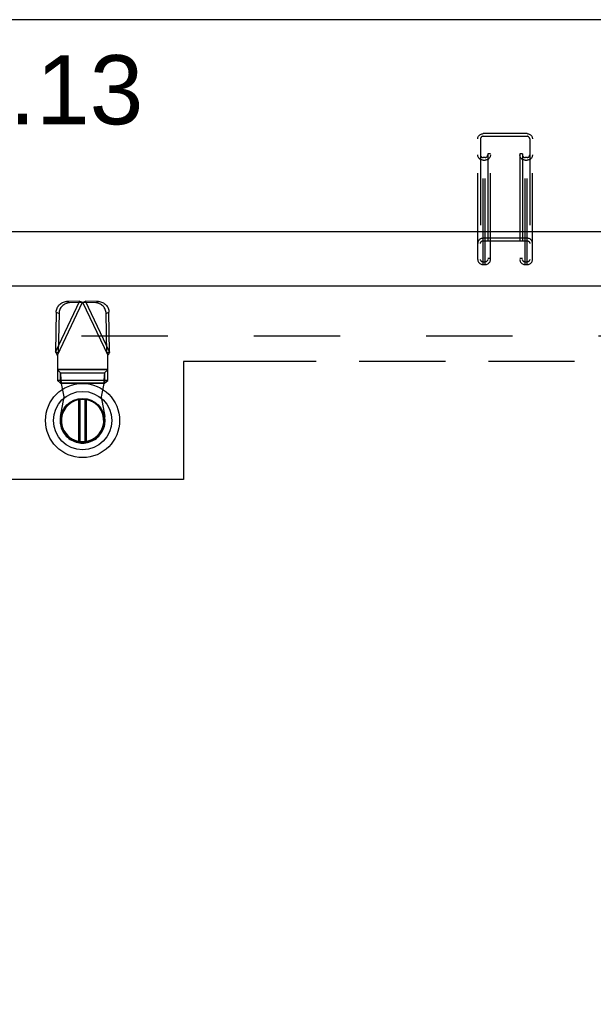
# Model space of a CAD drawing. Header units: inches. Extents: x 0 to 233, y 0 to 151.
# Tile 45 of 85: x 51 to 60, y 99 to 114. Entities that reach past the tile are written whole.
import ezdxf

# ---------------------------------------------------------------- set-up
doc = ezdxf.new("R2010")
doc.units = ezdxf.units.IN
doc.header["$LTSCALE"] = 12.808219
doc.header["$MEASUREMENT"] = 0
doc.linetypes.add('HIDDEN', pattern=[0.2, 0.1, -0.1])
doc.linetypes.add('PHANTOM', pattern=[0.8, 0.45, -0.05, 0.1, -0.05, 0.1, -0.05])
doc.layers.get('0').update_dxf_attribs({"linetype": 'CONTINUOUS'})
for name, color, linetype in [('AVAILABLE_DOOR_SPACE', 7, 'CONTINUOUS'), ('DEFAULT_2', 8, 'HIDDEN'), ('DIMENSIONS', 7, 'CONTINUOUS')]:
    doc.layers.add(name, color=color, linetype=linetype)
doc.styles.get("Standard").update_dxf_attribs({"font": 'arial.ttf'})
doc.dimstyles.new('DIMSTYLE_1', dxfattribs={"dimtxt": 1.027397, "dimasz": 1.369863, "dimexe": 0.09, "dimexo": 0.07, "dimgap": 0.0375, "dimtad": 0, "dimtih": 1, "dimtoh": 1, "dimzin": 4, "dimdsep": 46, "dimtxsty": 'Standard', "dimblk": '_FILLED', "dimblk1": '_FILLED', "dimblk2": '_FILLED', "dimcen": 0.09, "dimazin": 1, "dimtfac": 1, "dimtofl": 0, "dimtmove": 0, "dimatfit": 3, "dimldrblk": '_FILLED', "dimfxl": 1, "dimtolj": 1, "dimtzin": 4, "dimarcsym": 0})

# ---------------------------------------------------------------- blocks, each defined once
blk = doc.blocks.new('_FILLED')
at = {"color": 0, "linetype": 'ByBlock'}
blk.add_solid([(0, 0), (-1, 0.2), (-1, -0.2)], dxfattribs=at)
blk = doc.blocks.new('*D12')
at = {"layer": 'DIMENSIONS', "color": 2, "linetype": 'Continuous'}
for p, q in [((36.628, 87.146), (51.835, 87.146)), ((65.94, 87.146), (56.452, 87.146))]:
    blk.add_line(p, q, dxfattribs=at)
at = {"layer": 'DIMENSIONS', "color": 2, "linetype": 'Continuous', "xscale": 1.3698630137, "yscale": 1.3698630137, "zscale": 1.3698630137, "rotation": 180}
blk.add_blockref('_FILLED', (36.628, 87.146), dxfattribs=at)
at = {"layer": 'DIMENSIONS', "color": 2, "linetype": 'Continuous', "xscale": 1.3698630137, "yscale": 1.3698630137, "zscale": 1.3698630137}
blk.add_blockref('_FILLED', (65.94, 87.146), dxfattribs=at)
at = {"layer": 'DIMENSIONS', "color": 2, "linetype": 'Continuous', "insert": (54.143, 87.659), "char_height": 1.0274, "width": 3.59016, "attachment_point": 2, "line_spacing_factor": 0.9}
blk.add_mtext('29.31\\Ptyp.', dxfattribs=at)
blk = doc.blocks.new('*D16')
at = {"layer": 'DIMENSIONS', "color": 2, "linetype": 'Continuous'}
for p, q in [((48.62, 109.59), (48.62, 112.504)), ((48.62, 112.504), (49.819, 112.504)), ((48.482, 108.465), (49.853, 108.465)), ((48.62, 108.465), (48.62, 105.725))]:
    blk.add_line(p, q, dxfattribs=at)
at = {"layer": 'DIMENSIONS', "color": 2, "linetype": 'Continuous', "xscale": 1.3698630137, "yscale": 1.3698630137, "zscale": 1.3698630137}
for p, rotation in [((48.62, 109.59), 270), ((48.62, 108.465), 90)]:
    blk.add_blockref('_FILLED', p, dxfattribs=dict(at, rotation=rotation))
at = {"layer": 'DIMENSIONS', "color": 2, "linetype": 'Continuous', "insert": (50.332, 113.017), "char_height": 1.0274, "width": 2.79192, "attachment_point": 1, "line_spacing_factor": 0.9}
blk.add_mtext('1.13', dxfattribs=at)

msp = doc.modelspace()

# ---------------------------------------------------------------- linework, layer by layer
at = {"color": 7, "linetype": 'Continuous'}
for p, q in [((104.093, 113.544), (36.913, 113.544)), ((36.04, 110.398), (104.966, 110.398)), ((52.167, 107.279), (52.167, 107.899)), ((52.183, 107.902), (52.183, 107.277)), ((52.261, 107.277), (52.261, 107.902)), ((52.277, 107.899), (52.277, 107.279))]:
    msp.add_line(p, q, dxfattribs=at)
at = {"color": 3, "linetype": 'Continuous'}
msp.add_line((34.92, 109.59), (69.523, 109.59), dxfattribs=at)
at = {"color": 7, "linetype": 'Continuous'}
for radius in [0.551, 0.433, 0.329, 0.317]:
    msp.add_circle((52.222, 107.589), radius, dxfattribs=at)
msp.add_arc((52.222, 107.589), 0.315, 100.0787, 79.9213, dxfattribs=at)
at = {"layer": 'AVAILABLE_DOOR_SPACE', "color": 4, "linetype": 'PHANTOM'}
for p, q in [((53.722, 108.465), (53.722, 106.715)), ((65.94, 108.465), (53.722, 108.465)), ((53.722, 106.715), (50.722, 106.715))]:
    msp.add_line(p, q, dxfattribs=at)
at = {"layer": 'DEFAULT_2', "color": 8, "linetype": 'HIDDEN'}
for p, q in [((58.097, 109.983), (58.097, 111.773)), ((58.137, 111.773), (58.137, 109.983)), ((58.177, 109.905), (58.177, 111.851)), ((58.829, 111.851), (58.177, 111.851)), ((58.177, 111.812), (58.829, 111.812)), ((58.829, 109.905), (58.829, 111.851)), ((58.869, 111.773), (58.869, 109.983)), ((58.909, 109.983), (58.909, 111.773)), ((58.204, 111.497), (58.177, 111.497)), ((58.204, 109.905), (58.204, 111.497)), ((58.244, 111.549), (58.244, 109.983)), ((58.284, 111.549), (58.244, 111.549)), ((58.284, 109.983), (58.284, 111.549)), ((58.722, 111.549), (58.722, 109.983)), ((58.762, 111.549), (58.722, 111.549)), ((58.762, 111.549), (58.762, 109.983)), ((58.802, 109.905), (58.802, 111.497)), ((58.829, 111.497), (58.802, 111.497)), ((58.177, 111.458), (58.204, 111.458)), ((58.802, 111.458), (58.829, 111.458)), ((58.829, 110.298), (58.177, 110.298)), ((58.177, 110.259), (58.829, 110.259)), ((58.204, 109.944), (58.177, 109.944)), ((58.177, 109.905), (58.204, 109.905)), ((58.284, 109.996), (58.244, 109.996)), ((58.762, 109.996), (58.722, 109.996)), ((58.829, 109.944), (58.802, 109.944)), ((58.802, 109.905), (58.829, 109.905)), ((52.177, 109.36), (51.82, 108.608)), ((51.848, 108.56), (52.222, 109.347)), ((52.177, 109.36), (51.985, 109.357)), ((52.026, 109.337), (51.985, 109.357)), ((52.219, 109.341), (52.026, 109.337)), ((52.177, 109.36), (52.219, 109.341)), ((52.177, 109.36), (52.192, 109.356)), ((52.192, 109.356), (52.207, 109.352)), ((52.207, 109.352), (52.222, 109.347)), ((52.222, 109.347), (52.245, 109.354)), ((52.222, 109.347), (52.596, 108.56)), ((52.225, 109.341), (52.267, 109.36)), ((52.418, 109.337), (52.225, 109.341)), ((52.624, 108.608), (52.267, 109.36)), ((52.46, 109.357), (52.267, 109.36)), ((52.46, 109.357), (52.418, 109.337)), ((51.83, 109.198), (51.82, 108.608)), ((51.83, 109.198), (51.872, 109.178)), ((51.872, 109.178), (51.861, 108.588)), ((52.573, 109.178), (52.614, 109.198)), ((52.583, 108.588), (52.573, 109.178)), ((52.624, 108.608), (52.614, 109.198)), ((68.857, 108.84), (36.253, 108.84)), ((51.861, 108.588), (51.82, 108.608)), ((51.848, 108.56), (51.848, 108.186)), ((52.624, 108.608), (52.583, 108.588)), ((52.596, 108.186), (52.596, 108.56)), ((52.596, 108.348), (51.848, 108.348)), ((52.596, 108.344), (51.848, 108.344)), ((51.894, 108.299), (51.848, 108.341)), ((51.894, 108.144), (51.894, 108.299)), ((51.894, 108.299), (52.55, 108.299)), ((52.596, 108.341), (52.55, 108.299)), ((52.55, 108.299), (52.55, 108.144)), ((51.848, 108.189), (52.596, 108.189)), ((51.848, 108.186), (51.894, 108.144)), ((52.55, 108.144), (51.894, 108.144)), ((51.946, 107.943), (51.909, 108.14)), ((52.536, 108.14), (51.909, 108.14)), ((52.536, 108.14), (52.498, 107.943)), ((52.55, 108.144), (52.596, 108.186)), ((51.893, 107.649), (51.946, 107.943)), ((52.498, 107.943), (52.551, 107.649))]:
    msp.add_line(p, q, dxfattribs=at)
for points in [[(58.097, 111.773), (58.097, 111.784), (58.099, 111.793), (58.103, 111.803), (58.107, 111.812), (58.113, 111.82), (58.12, 111.828), (58.128, 111.835), (58.137, 111.84), (58.146, 111.845), (58.156, 111.848), (58.166, 111.85), (58.177, 111.851)], [(58.177, 111.812), (58.17, 111.812), (58.164, 111.81), (58.158, 111.808), (58.153, 111.805), (58.148, 111.801), (58.144, 111.796), (58.141, 111.791), (58.138, 111.785), (58.137, 111.78), (58.137, 111.773)], [(58.829, 111.851), (58.84, 111.85), (58.85, 111.848), (58.86, 111.845), (58.869, 111.84), (58.878, 111.835), (58.886, 111.828), (58.892, 111.82), (58.898, 111.812), (58.903, 111.803), (58.906, 111.793), (58.908, 111.784), (58.909, 111.773)], [(58.869, 111.773), (58.869, 111.78), (58.867, 111.785), (58.865, 111.791), (58.861, 111.796), (58.857, 111.801), (58.853, 111.805), (58.847, 111.808), (58.841, 111.81), (58.835, 111.812), (58.829, 111.812)], [(58.177, 111.458), (58.166, 111.459), (58.156, 111.461), (58.146, 111.464), (58.137, 111.469), (58.128, 111.474), (58.12, 111.481), (58.113, 111.489), (58.107, 111.497), (58.103, 111.506), (58.099, 111.516), (58.097, 111.525), (58.097, 111.536)], [(58.137, 111.536), (58.137, 111.529), (58.138, 111.524), (58.141, 111.518), (58.144, 111.513), (58.148, 111.508), (58.153, 111.504), (58.158, 111.501), (58.164, 111.499), (58.17, 111.497), (58.177, 111.497)], [(58.284, 111.536), (58.283, 111.525), (58.281, 111.516), (58.278, 111.506), (58.273, 111.497), (58.267, 111.489), (58.261, 111.481), (58.253, 111.474), (58.244, 111.469), (58.235, 111.464), (58.225, 111.461), (58.215, 111.459), (58.204, 111.458)], [(58.204, 111.497), (58.21, 111.497), (58.216, 111.499), (58.222, 111.501), (58.228, 111.504), (58.232, 111.508), (58.236, 111.513), (58.24, 111.518), (58.242, 111.524), (58.244, 111.529), (58.244, 111.536)], [(58.802, 111.458), (58.791, 111.459), (58.781, 111.461), (58.771, 111.464), (58.762, 111.469), (58.753, 111.474), (58.745, 111.481), (58.738, 111.489), (58.732, 111.497), (58.728, 111.506), (58.724, 111.516), (58.722, 111.525), (58.722, 111.536)], [(58.762, 111.536), (58.762, 111.529), (58.763, 111.524), (58.766, 111.518), (58.769, 111.513), (58.773, 111.508), (58.778, 111.504), (58.783, 111.501), (58.789, 111.499), (58.795, 111.497), (58.802, 111.497)], [(58.909, 111.536), (58.908, 111.525), (58.906, 111.516), (58.903, 111.506), (58.898, 111.497), (58.892, 111.489), (58.886, 111.481), (58.878, 111.474), (58.869, 111.469), (58.86, 111.464), (58.85, 111.461), (58.84, 111.459), (58.829, 111.458)], [(58.829, 111.497), (58.835, 111.497), (58.841, 111.499), (58.847, 111.501), (58.853, 111.504), (58.857, 111.508), (58.861, 111.513), (58.865, 111.518), (58.867, 111.524), (58.869, 111.529), (58.869, 111.536)], [(58.177, 110.298), (58.166, 110.297), (58.156, 110.295), (58.146, 110.292), (58.137, 110.287), (58.128, 110.282), (58.12, 110.275), (58.113, 110.268), (58.107, 110.259), (58.103, 110.25), (58.099, 110.241), (58.097, 110.231), (58.097, 110.221)], [(58.909, 110.221), (58.908, 110.231), (58.906, 110.241), (58.903, 110.25), (58.898, 110.259), (58.892, 110.268), (58.886, 110.275), (58.878, 110.282), (58.869, 110.287), (58.86, 110.292), (58.85, 110.295), (58.84, 110.297), (58.829, 110.298)], [(58.137, 110.221), (58.137, 110.227), (58.138, 110.232), (58.141, 110.238), (58.144, 110.243), (58.148, 110.248), (58.153, 110.252), (58.158, 110.255), (58.164, 110.257), (58.17, 110.259), (58.177, 110.259)], [(58.829, 110.259), (58.835, 110.259), (58.841, 110.257), (58.847, 110.255), (58.853, 110.252), (58.857, 110.248), (58.861, 110.243), (58.865, 110.238), (58.867, 110.232), (58.869, 110.227), (58.869, 110.221)], [(58.097, 109.983), (58.097, 109.972), (58.099, 109.963), (58.103, 109.953), (58.107, 109.944), (58.113, 109.936), (58.12, 109.928), (58.128, 109.921), (58.137, 109.916), (58.146, 109.911), (58.156, 109.908), (58.166, 109.906), (58.177, 109.905)], [(58.177, 109.944), (58.17, 109.945), (58.164, 109.946), (58.158, 109.948), (58.153, 109.951), (58.148, 109.955), (58.144, 109.96), (58.141, 109.965), (58.138, 109.971), (58.137, 109.977), (58.137, 109.983)], [(58.244, 109.983), (58.244, 109.977), (58.242, 109.971), (58.24, 109.965), (58.236, 109.96), (58.232, 109.955), (58.228, 109.951), (58.222, 109.948), (58.216, 109.946), (58.21, 109.945), (58.204, 109.944)], [(58.204, 109.905), (58.215, 109.906), (58.225, 109.908), (58.235, 109.911), (58.244, 109.916), (58.253, 109.921), (58.261, 109.928), (58.267, 109.936), (58.273, 109.944), (58.278, 109.953), (58.281, 109.963), (58.283, 109.972), (58.284, 109.983)], [(58.722, 109.983), (58.722, 109.972), (58.724, 109.963), (58.728, 109.953), (58.732, 109.944), (58.738, 109.936), (58.745, 109.928), (58.753, 109.921), (58.762, 109.916), (58.771, 109.911), (58.781, 109.908), (58.791, 109.906), (58.802, 109.905)], [(58.802, 109.944), (58.795, 109.945), (58.789, 109.946), (58.783, 109.948), (58.778, 109.951), (58.773, 109.955), (58.769, 109.96), (58.766, 109.965), (58.763, 109.971), (58.762, 109.977), (58.762, 109.983)], [(58.869, 109.983), (58.869, 109.977), (58.867, 109.971), (58.865, 109.965), (58.861, 109.96), (58.857, 109.955), (58.853, 109.951), (58.847, 109.948), (58.841, 109.946), (58.835, 109.945), (58.829, 109.944)], [(58.829, 109.905), (58.84, 109.906), (58.85, 109.908), (58.86, 109.911), (58.869, 109.916), (58.878, 109.921), (58.886, 109.928), (58.892, 109.936), (58.898, 109.944), (58.903, 109.953), (58.906, 109.963), (58.908, 109.972), (58.909, 109.983)], [(51.83, 109.198), (51.831, 109.213), (51.833, 109.229), (51.837, 109.244), (51.843, 109.258), (51.849, 109.272), (51.857, 109.285), (51.866, 109.298), (51.876, 109.309), (51.888, 109.32), (51.9, 109.329), (51.913, 109.337), (51.926, 109.344), (51.94, 109.349), (51.955, 109.353), (51.97, 109.356), (51.985, 109.357)], [(52.026, 109.337), (52.011, 109.336), (51.996, 109.334), (51.982, 109.33), (51.968, 109.324), (51.954, 109.317), (51.941, 109.309), (51.929, 109.3), (51.918, 109.29), (51.908, 109.278), (51.899, 109.266), (51.891, 109.252), (51.884, 109.238), (51.879, 109.224), (51.875, 109.209), (51.873, 109.194), (51.872, 109.178)], [(52.245, 109.354), (52.259, 109.358), (52.267, 109.36)], [(52.573, 109.178), (52.572, 109.194), (52.569, 109.209), (52.565, 109.224), (52.56, 109.238), (52.553, 109.252), (52.545, 109.266), (52.536, 109.278), (52.526, 109.29), (52.515, 109.3), (52.503, 109.309), (52.49, 109.317), (52.476, 109.324), (52.462, 109.33), (52.448, 109.334), (52.433, 109.336), (52.418, 109.337)], [(52.46, 109.357), (52.475, 109.356), (52.489, 109.353), (52.504, 109.349), (52.518, 109.344), (52.532, 109.337), (52.544, 109.329), (52.557, 109.32), (52.568, 109.309), (52.578, 109.298), (52.587, 109.285), (52.595, 109.272), (52.602, 109.258), (52.607, 109.244), (52.611, 109.229), (52.613, 109.213), (52.614, 109.198)], [(51.848, 108.56), (51.838, 108.576), (51.834, 108.584), (51.829, 108.592), (51.824, 108.6), (51.82, 108.608)], [(52.61, 108.584), (52.601, 108.568), (52.596, 108.56)], [(52.624, 108.608), (52.62, 108.6), (52.615, 108.592), (52.61, 108.584)], [(51.906, 108.188), (51.904, 108.203), (51.903, 108.217), (51.902, 108.231), (51.901, 108.244), (51.9, 108.256), (51.899, 108.266), (51.898, 108.276), (51.897, 108.284), (51.896, 108.291), (51.895, 108.296), (51.894, 108.299)], [(52.55, 108.299), (52.549, 108.296), (52.548, 108.291), (52.547, 108.284), (52.546, 108.276), (52.545, 108.266), (52.544, 108.256), (52.543, 108.244), (52.542, 108.231), (52.541, 108.217), (52.54, 108.203), (52.539, 108.188), (52.538, 108.172), (52.536, 108.14)], [(51.894, 108.144), (51.897, 108.144), (51.899, 108.143), (51.901, 108.143), (51.904, 108.142), (51.906, 108.141), (51.909, 108.14)], [(51.909, 108.14), (51.908, 108.156), (51.906, 108.188)], [(52.536, 108.14), (52.538, 108.141), (52.54, 108.142), (52.543, 108.143), (52.545, 108.143), (52.548, 108.144), (52.55, 108.144)]]:
    msp.add_lwpolyline(points, dxfattribs=at)
msp.add_arc((52.222, 107.589), 0.335, 169.673, 10.327, dxfattribs=at)

# ---------------------------------------------------------------- dimensions: what is measured, and where the dimension line sits
at = {"layer": 'DIMENSIONS', "color": 2, "linetype": 'Continuous'}
dim = msp.add_linear_dim(base=(48.620007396, 109.589663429), p1=(49.922884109, 108.464663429), p2=(69.523272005, 109.589663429), angle=90, dimstyle='DIMSTYLE_1', dxfattribs=at)
dim.commit()
dim.dimension.update_dxf_attribs({"geometry": '*D16', "text_midpoint": (51.772795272, 112.497842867), "dimtype": 160})
dim = msp.add_linear_dim(base=(36.628, 87.146), p1=(65.94, 108.465), p2=(36.628, 108.465), angle=180, text='<>\\Ptyp.', dimstyle='DIMSTYLE_1', dxfattribs=at)
dim.commit()
dim.dimension.update_dxf_attribs({"geometry": '*D12', "text_midpoint": (54.143, 86.375), "dimtype": 160})

doc.saveas('drawing.dxf')
